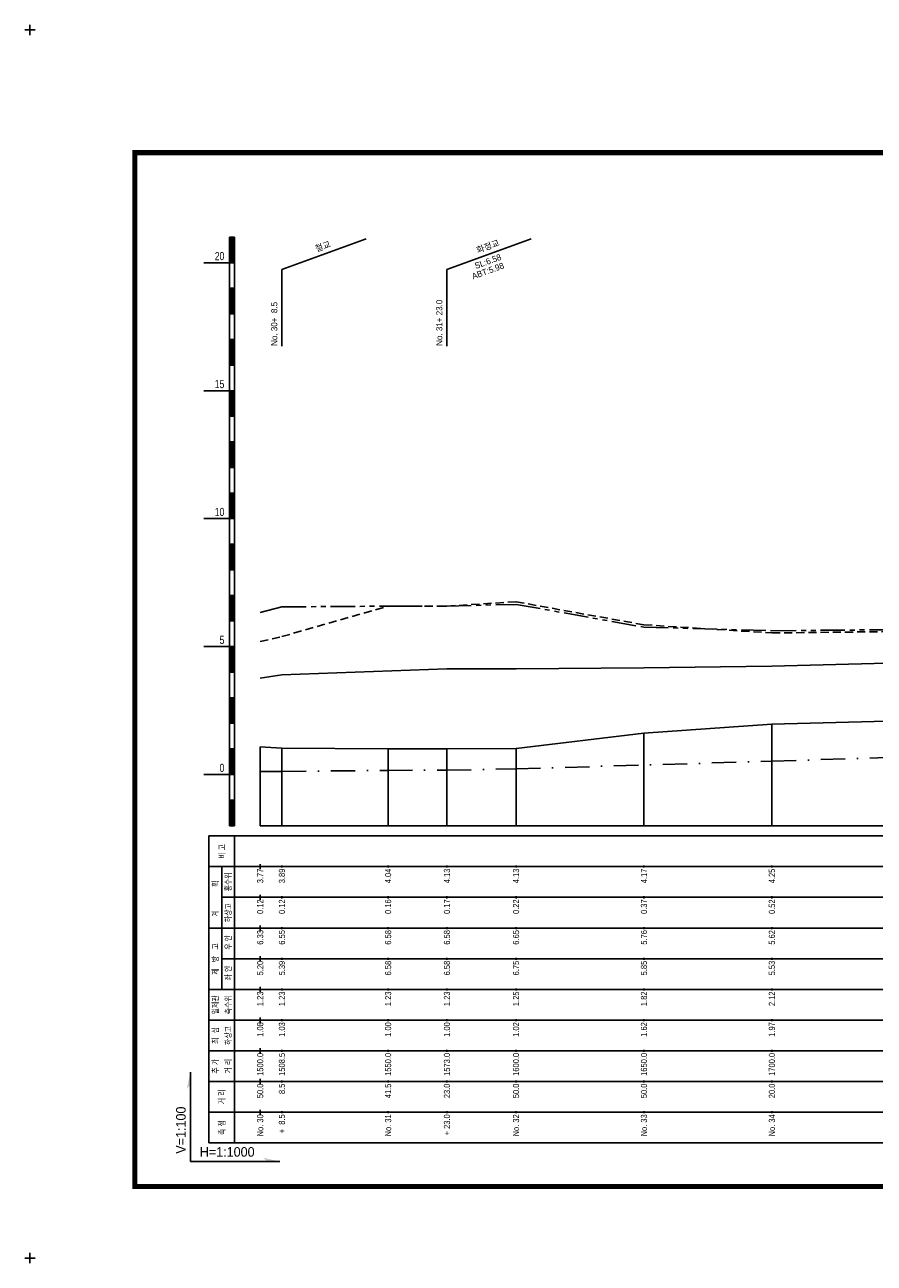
# Model space of a CAD drawing. Header units: metres. Extents: x -2 to 1691, y -14 to 5352.
# Tile 7 of 23: x -2 to 330, y 1426 to 1910. Entities that reach past the tile are written whole.
import ezdxf
from ezdxf.enums import TextEntityAlignment as Align

# ---------------------------------------------------------------- set-up
doc = ezdxf.new("R2010")
doc.units = ezdxf.units.M
doc.header["$LTSCALE"] = 5
for name, pattern in [('CENTER', [50.8, 31.75, -6.35, 6.35, -6.35]), ('DASHDOT2', [12.7, 6.35, -3.175, 0, -3.175]), ('DASHED', [19.05, 12.7, -6.35]), ('PHANTOMX2', [127, 63.5, -12.7, 12.7, -12.7, 12.7, -12.7])]:
    doc.linetypes.add(name, pattern=pattern)
for name, color, linetype in [('BOX', 6, 'CONTINUOUS'), ('DT1', 3, 'CONTINUOUS'), ('FORM', 7, 'CONTINUOUS'), ('LT1', 4, 'CONTINUOUS'), ('ST1', 7, 'CONTINUOUS'), ('계획하상', 6, 'CONTINUOUS'), ('계획홍수위', 6, 'CONTINUOUS'), ('우안제방고', 3, 'CONTINUOUS'), ('좌안제방고', 2, 'CONTINUOUS')]:
    doc.layers.add(name, color=color, linetype=linetype)
doc.styles.get("Standard").update_dxf_attribs({"font": 'Gulim.ttf', "width": 0.8})
doc.styles.add('굴림', font='Gulim.ttf')

msp = doc.modelspace()

# ---------------------------------------------------------------- linework, layer by layer
at = {"layer": 'BOX', "color": 6, "linetype": 'Continuous', "const_width": 2}
msp.add_lwpolyline([(41, 1456), (619, 1456), (619, 1860), (41, 1860)], close=True, dxfattribs=at)
at = {"layer": 'FORM', "color": 7}
for q in [(62.76, 1500.64), (97.64, 1465.76)]:
    msp.add_line((62.76, 1465.76), q, dxfattribs=at)
for points in [[(62.76, 1500.64), (61.26, 1494.14), (62.76, 1495.64)], [(97.64, 1465.76), (91.14, 1467.26), (92.64, 1465.76)]]:
    msp.add_solid(points, dxfattribs=at)
at = {"layer": 'LT1', "linetype": 'Continuous'}
for p, q in [((78, 1597), (78, 1827)), ((78, 1827), (80, 1827)), ((78.5, 1826.8), (78.5, 1817.2)), ((79, 1826.8), (79, 1817.2)), ((79.5, 1826.8), (79.5, 1817.2)), ((80, 1597), (80, 1827)), ((98.5, 1814.4), (131.39, 1826.37)), ((163, 1814.4), (195.89, 1826.37)), ((68, 1817), (78, 1817)), ((78, 1817), (80, 1817)), ((98.5, 1784.4), (98.5, 1814.4)), ((163, 1784.4), (163, 1814.4)), ((78, 1807), (80, 1807)), ((78.5, 1806.8), (78.5, 1797.2)), ((79, 1806.8), (79, 1797.2)), ((79.5, 1806.8), (79.5, 1797.2)), ((78, 1797), (80, 1797)), ((78, 1787), (80, 1787)), ((78.5, 1786.8), (78.5, 1777.2)), ((79, 1786.8), (79, 1777.2)), ((79.5, 1786.8), (79.5, 1777.2)), ((78, 1777), (80, 1777)), ((68, 1767), (78, 1767)), ((78, 1767), (80, 1767)), ((78.5, 1766.8), (78.5, 1757.2)), ((79, 1766.8), (79, 1757.2)), ((79.5, 1766.8), (79.5, 1757.2)), ((78, 1757), (80, 1757)), ((78, 1747), (80, 1747)), ((78.5, 1746.8), (78.5, 1737.2)), ((79, 1746.8), (79, 1737.2)), ((79.5, 1746.8), (79.5, 1737.2)), ((78, 1737), (80, 1737)), ((78, 1727), (80, 1727)), ((78.5, 1726.8), (78.5, 1717.2)), ((79, 1726.8), (79, 1717.2)), ((79.5, 1726.8), (79.5, 1717.2)), ((68, 1717), (78, 1717)), ((78, 1717), (80, 1717)), ((78, 1707), (80, 1707)), ((78.5, 1706.8), (78.5, 1697.2)), ((79, 1706.8), (79, 1697.2)), ((79.5, 1706.8), (79.5, 1697.2)), ((78, 1697), (80, 1697)), ((78, 1687), (80, 1687)), ((78.5, 1686.8), (78.5, 1677.2)), ((79, 1686.8), (79, 1677.2)), ((79.5, 1686.8), (79.5, 1677.2)), ((78, 1677), (80, 1677)), ((68, 1667), (78, 1667)), ((78, 1667), (80, 1667)), ((78.5, 1666.8), (78.5, 1657.2)), ((79, 1666.8), (79, 1657.2)), ((79.5, 1666.8), (79.5, 1657.2)), ((78, 1657), (80, 1657)), ((78, 1647), (80, 1647)), ((78.5, 1646.8), (78.5, 1637.2)), ((79, 1646.8), (79, 1637.2)), ((79.5, 1646.8), (79.5, 1637.2)), ((78, 1637), (80, 1637)), ((290, 1597), (290, 1636.7)), ((240, 1597), (240, 1633.2)), ((78, 1627), (80, 1627)), ((78.5, 1626.8), (78.5, 1617.2)), ((79, 1626.8), (79, 1617.2)), ((79.5, 1626.8), (79.5, 1617.2)), ((90, 1597), (90, 1627.8)), ((98.5, 1597), (98.5, 1627.3)), ((140, 1597), (140, 1627)), ((163, 1597), (163, 1627)), ((190, 1597), (190, 1627.2)), ((68, 1617), (78, 1617)), ((78, 1617), (80, 1617)), ((78, 1607), (80, 1607)), ((78.5, 1606.8), (78.5, 1597.2)), ((79, 1606.8), (79, 1597.2)), ((79.5, 1606.8), (79.5, 1597.2)), ((78, 1597), (80, 1597)), ((90, 1597), (590, 1597)), ((90, 1580), (90, 1582)), ((98.5, 1580.6), (98.5, 1581.4)), ((140, 1580.6), (140, 1581.4)), ((163, 1580.6), (163, 1581.4)), ((190, 1580.6), (190, 1581.4)), ((240, 1580.6), (240, 1581.4)), ((290, 1580.6), (290, 1581.4)), ((90, 1568), (90, 1570)), ((98.5, 1568.6), (98.5, 1569.4)), ((140, 1568.6), (140, 1569.4)), ((163, 1568.6), (163, 1569.4)), ((190, 1568.6), (190, 1569.4)), ((240, 1568.6), (240, 1569.4)), ((290, 1568.6), (290, 1569.4)), ((90, 1556), (90, 1558)), ((98.5, 1556.6), (98.5, 1557.4)), ((140, 1556.6), (140, 1557.4)), ((163, 1556.6), (163, 1557.4)), ((190, 1556.6), (190, 1557.4)), ((240, 1556.6), (240, 1557.4)), ((290, 1556.6), (290, 1557.4)), ((90, 1544), (90, 1546)), ((98.5, 1544.6), (98.5, 1545.4)), ((140, 1544.6), (140, 1545.4)), ((163, 1544.6), (163, 1545.4)), ((190, 1544.6), (190, 1545.4)), ((240, 1544.6), (240, 1545.4)), ((290, 1544.6), (290, 1545.4)), ((90, 1532), (90, 1534)), ((98.5, 1532.6), (98.5, 1533.4)), ((140, 1532.6), (140, 1533.4)), ((163, 1532.6), (163, 1533.4)), ((190, 1532.6), (190, 1533.4)), ((240, 1532.6), (240, 1533.4)), ((290, 1532.6), (290, 1533.4)), ((90, 1520), (90, 1522)), ((98.5, 1520.6), (98.5, 1521.4)), ((140, 1520.6), (140, 1521.4)), ((163, 1520.6), (163, 1521.4)), ((190, 1520.6), (190, 1521.4)), ((240, 1520.6), (240, 1521.4)), ((290, 1520.6), (290, 1521.4)), ((90, 1508), (90, 1510)), ((98.5, 1508.6), (98.5, 1509.4)), ((140, 1508.6), (140, 1509.4)), ((163, 1508.6), (163, 1509.4)), ((190, 1508.6), (190, 1509.4)), ((240, 1508.6), (240, 1509.4)), ((290, 1508.6), (290, 1509.4)), ((90, 1496), (90, 1498)), ((98.5, 1496.6), (98.5, 1497.4)), ((140, 1496.6), (140, 1497.4)), ((163, 1496.6), (163, 1497.4)), ((190, 1496.6), (190, 1497.4)), ((240, 1496.6), (240, 1497.4)), ((290, 1496.6), (290, 1497.4)), ((90, 1484), (90, 1486)), ((98.5, 1484.6), (98.5, 1485.4)), ((140, 1484.6), (140, 1485.4)), ((163, 1484.6), (163, 1485.4)), ((190, 1484.6), (190, 1485.4)), ((240, 1484.6), (240, 1485.4)), ((290, 1484.6), (290, 1485.4))]:
    msp.add_line(p, q, dxfattribs=at)
msp.add_lwpolyline([(90, 1627.8), (98.5, 1627.3), (140, 1627), (163, 1627), (190, 1627.2), (240, 1633.2), (290, 1636.7), (290, 1636.7), (340, 1638), (390, 1638.9), (440, 1638.4), (490, 1638.9), (490, 1638.9), (540, 1639.4), (590, 1640.3)], dxfattribs=at)
at = {"layer": 'ST1', "linetype": 'Continuous'}
for p, q in [((-2, 1908), (2, 1908)), ((0, 1906), (0, 1910)), ((70, 1473), (70, 1593)), ((70, 1593), (600, 1593)), ((80, 1473), (80, 1593)), ((70, 1581), (600, 1581)), ((75, 1557), (75, 1581)), ((75, 1569), (600, 1569)), ((70, 1557), (600, 1557)), ((75, 1533), (75, 1557)), ((75, 1545), (600, 1545)), ((70, 1533), (600, 1533)), ((70, 1521), (600, 1521)), ((70, 1509), (600, 1509)), ((70, 1497), (600, 1497)), ((70, 1485), (600, 1485)), ((70, 1473), (600, 1473)), ((-2, 1428), (2, 1428)), ((0, 1426), (0, 1430))]:
    msp.add_line(p, q, dxfattribs=at)
at = {"layer": '계획하상', "linetype": 'DASHDOT2', "ltscale": 0.3}
msp.add_lwpolyline([(90, 1618.16), (98.5, 1618.2), (140, 1618.6), (163, 1618.7), (190, 1619.2), (290, 1622.2), (340, 1623.8), (590, 1631.38)], dxfattribs=at)
at = {"layer": '계획홍수위', "linetype": 'CENTER'}
msp.add_lwpolyline([(90, 1654.7), (98.5, 1655.9), (163, 1658.3), (190, 1658.3), (240, 1658.7), (290, 1659.35), (340, 1660.6), (390, 1662.9), (440, 1663), (490, 1664.5), (540, 1665.5), (590, 1666.5)], dxfattribs=at)
at = {"layer": '우안제방고', "linetype": 'PHANTOMX2', "ltscale": 0.03}
msp.add_lwpolyline([(90, 1680.3), (98.5, 1682.5), (140, 1682.8), (163, 1682.8), (190, 1683.5), (240, 1674.6), (290, 1673.2), (290, 1673.2), (340, 1673.6), (390, 1673.5), (440, 1674.1), (440, 1674.1), (490, 1675.1), (540, 1674.7), (590, 1676.3)], dxfattribs=at)
at = {"layer": '좌안제방고', "linetype": 'DASHED', "ltscale": 0.05}
msp.add_lwpolyline([(90, 1669), (98.5, 1670.9), (140, 1682.8), (163, 1682.8), (190, 1684.5), (240, 1675.5), (290, 1672.3), (290, 1672.3), (340, 1672.9), (390, 1674.1), (440, 1676.1), (440, 1676.1), (490, 1676.1), (540, 1675.6), (590, 1678.3)], dxfattribs=at)

# ---------------------------------------------------------------- texts
at = {"layer": 'DT1', "linetype": 'Continuous'}
for s, p in [('철교', (114.5, 1823.39)), ('화정교', (179, 1823.39)), ('SL:6.58', (179, 1817.52)), ('ABT:5.98', (179, 1813.81))]:
    msp.add_text(s, height=2.4, rotation=20, dxfattribs=at).set_placement(p, align=Align.MIDDLE_CENTER)
at = {"layer": 'DT1', "linetype": 'Continuous', "width": 0.8}
for s, p in [('20', (76, 1818)), ('15', (76, 1768)), ('10', (76, 1718)), ('5', (76, 1668)), ('0', (76, 1618))]:
    msp.add_text(s, height=3.2, dxfattribs=at).set_placement(p, align=Align.RIGHT)
at = {"layer": 'DT1', "linetype": 'Continuous'}
for s, p in [('No. 30+  8.5', (95.5, 1784.5)), ('No. 31+ 23.0 ', (160, 1784.5))]:
    msp.add_text(s, height=2.4, rotation=90, dxfattribs=at).set_placement(p, align=Align.MIDDLE_LEFT)
at = {"layer": 'DT1', "linetype": 'Continuous', "width": 0.8}
for s, p in [('비 고', (75.06, 1587)), ('홍수위', (77.5, 1575)), ('  획', (72.5, 1573.5)), ('하상고', (77.5, 1563)), ('   계', (72.5, 1561.5)), (' 우 안', (77.5, 1551)), ('제   방   고', (72.5, 1544.91)), (' 좌 안', (77.5, 1539)), ('일제관', (72.5, 1527)), ('측수위', (77.5, 1527)), ('최  심', (72.5, 1515)), ('하상고', (77.5, 1515)), ('추 가', (72.5, 1503)), ('거 리', (77.5, 1503)), ('거 리', (75, 1491)), ('측 점', (75, 1479))]:
    msp.add_text(s, height=2.4, rotation=90, dxfattribs=at).set_placement(p, align=Align.MIDDLE_CENTER)
at = {"layer": 'DT1', "linetype": 'PHANTOMX2', "width": 0.8}
for s, p in [('3.77', (90, 1580.2)), ('3.89', (98.5, 1580.2)), ('4.04', (140, 1580.2)), ('4.13', (163, 1580.2)), ('4.13', (190, 1580.2)), ('4.17', (240, 1580.2)), ('4.25', (290, 1580.2)), ('  6.33', (90, 1556.2)), ('  6.55', (98.5, 1556.2)), ('  6.58', (140, 1556.2)), ('  6.58', (163, 1556.2)), ('  6.65', (190, 1556.2)), ('  5.76', (240, 1556.2)), ('  5.62', (290, 1556.2))]:
    msp.add_text(s, height=2.4, rotation=90, dxfattribs=at).set_placement(p, align=Align.MIDDLE_RIGHT)
at = {"layer": 'DT1', "color": 2, "linetype": 'PHANTOMX2', "width": 0.8}
for s, p in [('0.12', (90, 1568.2)), ('0.12', (98.5, 1568.2)), ('0.16', (140, 1568.2)), ('0.17', (163, 1568.2)), ('0.22', (190, 1568.2)), ('0.37', (240, 1568.2)), ('0.52', (290, 1568.2))]:
    msp.add_text(s, height=2.4, rotation=90, dxfattribs=at).set_placement(p, align=Align.MIDDLE_RIGHT)
at = {"layer": 'DT1', "linetype": 'CENTER', "width": 0.8}
for s, p in [('  5.20', (90, 1544.2)), ('  5.39', (98.5, 1544.2)), ('  6.58', (140, 1544.2)), ('  6.58', (163, 1544.2)), ('  6.75', (190, 1544.2)), ('  5.85', (240, 1544.2)), ('  5.53', (290, 1544.2))]:
    msp.add_text(s, height=2.4, rotation=90, dxfattribs=at).set_placement(p, align=Align.MIDDLE_RIGHT)
at = {"layer": 'DT1', "linetype": 'DASHED', "width": 0.8}
for s, p in [('  1.23', (90, 1532.2)), ('  1.23', (98.5, 1532.2)), ('  1.23', (140, 1532.2)), ('  1.23', (163, 1532.2)), ('  1.25', (190, 1532.2)), ('  1.82', (240, 1532.2)), ('  2.12', (290, 1532.2))]:
    msp.add_text(s, height=2.4, rotation=90, dxfattribs=at).set_placement(p, align=Align.MIDDLE_RIGHT)
at = {"layer": 'DT1', "linetype": 'Continuous', "width": 0.8}
for s, p in [('  1.08', (90, 1520.2)), ('  1.03', (98.5, 1520.2)), ('  1.00', (140, 1520.2)), ('  1.00', (163, 1520.2)), ('  1.02', (190, 1520.2)), ('  1.62', (240, 1520.2)), ('  1.97', (290, 1520.2)), ('  1500.0', (90, 1508.2)), ('1508.5', (98.5, 1508.2)), ('  1550.0', (140, 1508.2)), ('1573.0', (163, 1508.2)), ('  1600.0', (190, 1508.2)), ('  1650.0', (240, 1508.2)), ('  1700.0', (290, 1508.2)), ('  50.0', (90, 1496.2)), ('8.5', (98.5, 1496.2)), ('41.5', (140, 1496.2)), ('23.0', (163, 1496.2)), ('  50.0', (190, 1496.2)), ('  50.0', (240, 1496.2)), ('  20.0', (290, 1496.2)), ('No. 30', (90, 1484.2)), ('+  8.5', (98.5, 1484.2)), ('No. 31', (140, 1484.2)), ('+ 23.0', (163, 1484.2)), ('No. 32', (190, 1484.2)), ('No. 33', (240, 1484.2)), ('No. 34', (290, 1484.2))]:
    msp.add_text(s, height=2.4, rotation=90, dxfattribs=at).set_placement(p, align=Align.MIDDLE_RIGHT)
at = {"layer": 'FORM', "color": 7, "style": '굴림'}
msp.add_text('V=1:100', height=3.75, rotation=90, dxfattribs=at).set_placement((60.89, 1468.81))
msp.add_text('H=1:1000', height=3.75, dxfattribs=at).set_placement((66.41, 1467.64))

doc.saveas('drawing.dxf')
